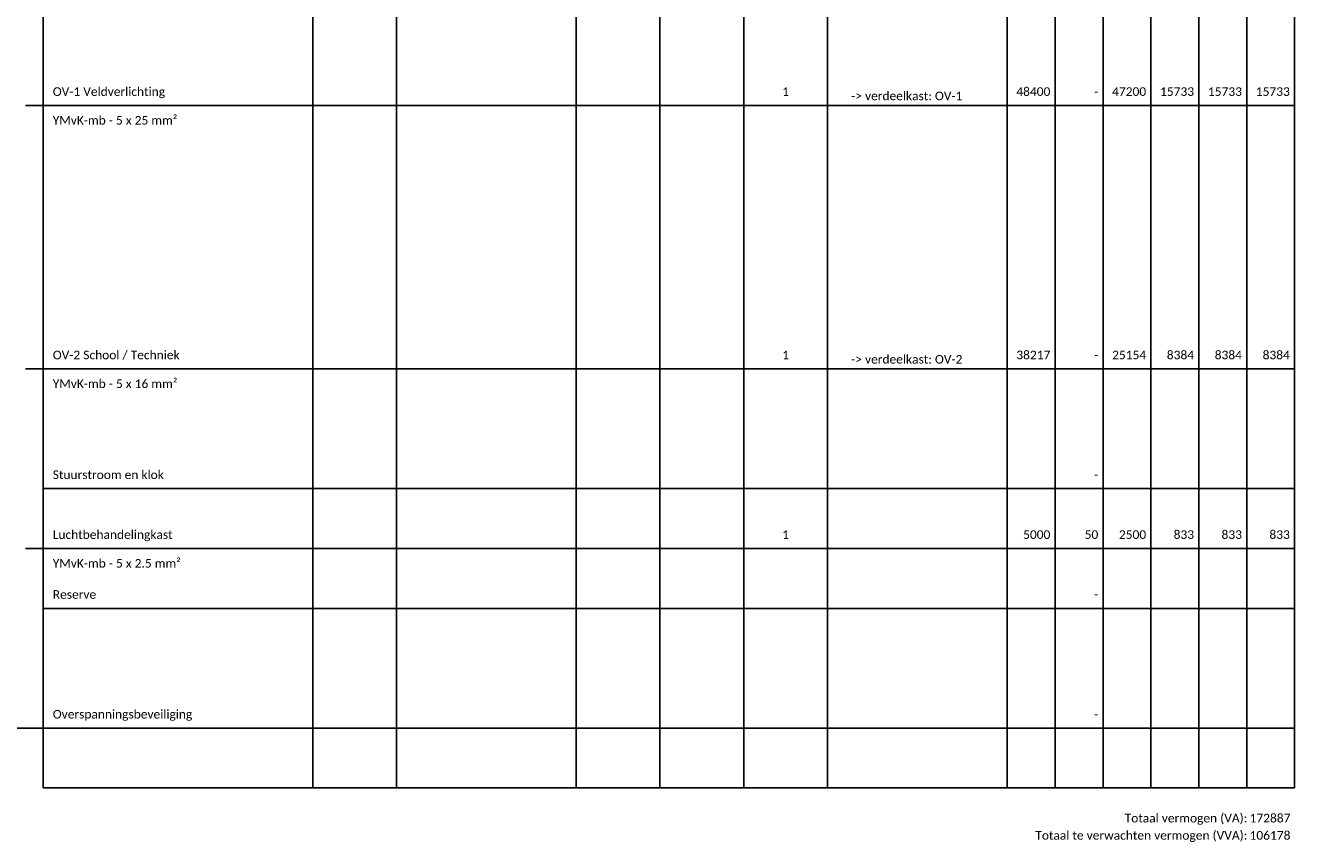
# Model space of a CAD drawing. Header units: millimetres. Extents: x -28926 to 10786, y -11879 to 29672.
# Tile 2 of 24: x -2463 to 10786, y -7373 to 1159. Entities that reach past the tile are written whole.
import ezdxf
from ezdxf.enums import TextEntityAlignment as Align

# ---------------------------------------------------------------- set-up
doc = ezdxf.new("R2010")
doc.units = ezdxf.units.MM
doc.header["$LTSCALE"] = 100
doc.layers.add('EL$1--_', color=3, linetype='Continuous')
doc.styles.add('STABICAD-018', font='calibri.ttf', dxfattribs={"height": 90})

msp = doc.modelspace()

# ---------------------------------------------------------------- linework, layer by layer
at = {"layer": 'EL$1--_', "color": 1}
for p, q in [((-2277, 25323), (-2277, -6802)), ((536, 25323), (536, -6802)), ((1411, 25323), (1411, -6802)), ((3286, 25323), (3286, -6802)), ((4161, 25323), (4161, -6802)), ((5036, 25323), (5036, -6802)), ((5911, 25323), (5911, -6802)), ((7786, 25323), (7786, -6802)), ((8286, 25323), (8286, -6802)), ((8786, 25323), (8786, -6802)), ((9286, 25323), (9286, -6802)), ((9786, 25323), (9786, -6802)), ((10286, 25323), (10286, -6802)), ((10786, 25323), (10786, -6802)), ((-2277, -6802), (10786, -6802))]:
    msp.add_line(p, q, dxfattribs=at)
at = {"layer": 'EL$1--_'}
for p, q in [((-2463, 323, 92925), (-2277, 323)), ((-2277, 323), (10786, 323)), ((-2463, -2427, 91050), (-2277, -2427)), ((-2277, -2427), (10786, -2427)), ((-2277, -3677), (10786, -3677)), ((-2463, -4302, 90425), (-2277, -4302)), ((-2277, -4302), (10786, -4302)), ((-2277, -4927), (10786, -4927)), ((-3027, -6177), (-2277, -6177)), ((-2277, -6177), (10786, -6177))]:
    msp.add_line(p, q, dxfattribs=at)

# ---------------------------------------------------------------- texts
at = {"layer": 'EL$1--_', "color": 7, "style": 'STABICAD-018'}
for s, p in [('OV-1 Veldverlichting', (-2177, 423)), ('YMvK-mb - 5 x 25 mm²', (-2177, 123)), ('OV-2 School / Techniek', (-2177, -2327)), ('YMvK-mb - 5 x 16 mm²', (-2177, -2627)), ('Stuurstroom en klok', (-2177, -3577)), ('Luchtbehandelingkast', (-2177, -4202)), ('YMvK-mb - 5 x 2.5 mm²', (-2177, -4502)), ('Reserve', (-2177, -4827)), ('Overspanningsbeveiliging', (-2177, -6077))]:
    msp.add_text(s, height=90, dxfattribs=at).set_placement(p)
for p in [(5473, 423), (5473, -2327), (5473, -4202)]:
    msp.add_text('1', height=90, dxfattribs=at).set_placement(p, align=Align.CENTER)
for s, p in [('-> verdeelkast: OV-1', (6157, 423)), ('-> verdeelkast: OV-2', (6157, -2327))]:
    msp.add_text(s, height=90, dxfattribs=at).set_placement(p, align=Align.MIDDLE_LEFT)
for s, p in [('48400', (8236, 423)), ('-', (8736, 423)), ('47200', (9236, 423)), ('15733', (9736, 423)), ('15733', (10236, 423)), ('15733', (10736, 423)), ('38217', (8236, -2327)), ('25154', (9236, -2327)), ('8384', (9736, -2327)), ('8384', (10236, -2327)), ('8384', (10736, -2327)), ('-', (8736, -2327)), ('-', (8736, -3577)), ('5000', (8236, -4202)), ('50', (8736, -4202)), ('2500', (9236, -4202)), ('833', (9736, -4202)), ('833', (10236, -4202)), ('833', (10736, -4202)), ('-', (8736, -4827)), ('-', (8736, -6077)), ('Totaal vermogen (VA):', (10292, -7162)), ('172887', (10742, -7162)), ('Totaal te verwachten vermogen (VVA):', (10292, -7342)), ('106178', (10742, -7342))]:
    msp.add_text(s, height=90, dxfattribs=at).set_placement(p, align=Align.RIGHT)

doc.saveas('drawing.dxf')
